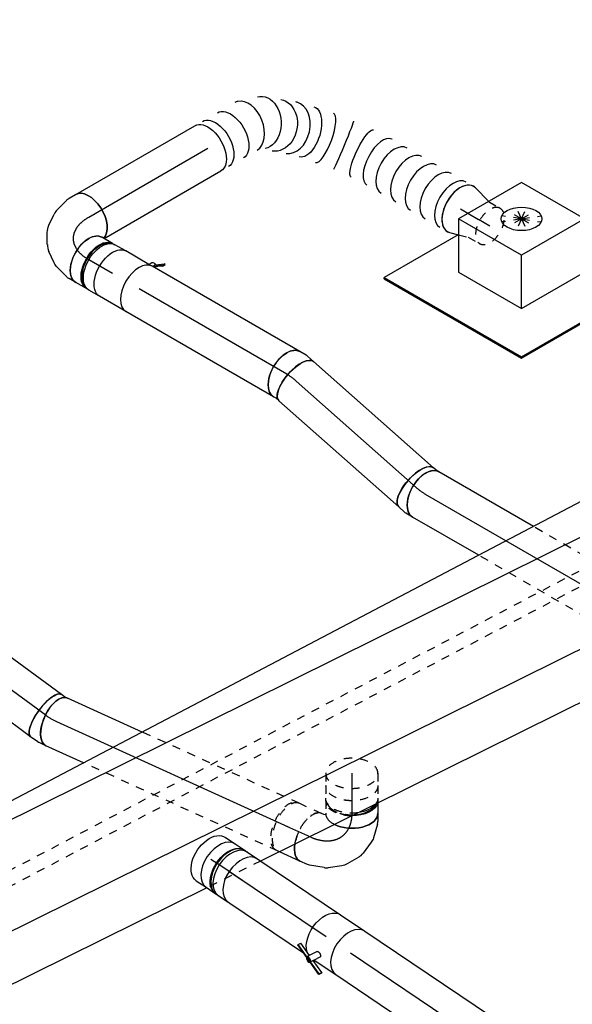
# Model space of a CAD drawing. Extents: x -329828 to 339781, y -55429 to 69176.
# Tile 52 of 140: x -42699 to -41006, y 35262 to 38277. Entities that reach past the tile are written whole.
import ezdxf
from ezdxf.enums import TextEntityAlignment as Align

# ---------------------------------------------------------------- set-up
doc = ezdxf.new("R2010")
doc.units = 0
doc.header["$LTSCALE"] = 50
doc.linetypes.add('CENTER2', pattern=[28.575, 19.05, -3.175, 3.175, -3.175])
doc.linetypes.add('STREEPJES', pattern=[0.1, 0.05, -0.05])
doc.layers.get('0').update_dxf_attribs({"linetype": 'CONTINUOUS'})
for name, color, linetype in [('EL6131--', 2, 'CONTINUOUS'), ('EM6131--', 1, 'CONTINUOUS'), ('lMcht retour bestaand_PR', 1, 'CONTINUOUS'), ('lucht retour bestaand', 8, 'CONTINUOUS'), ('WL570---_RETOUR', 112, 'CONTINUOUS'), ('WL570---_RETOUR_HL', 8, 'CONTINUOUS'), ('WL570---_RETOUR_RST', 2, 'CONTINUOUS'), ('WL570---_RETOUR_RST_HL', 1, 'CONTINUOUS'), ('WM570---_RETOUR_PR', 1, 'CONTINUOUS'), ('WM570---_RETOUR_RST_PR', 1, 'CONTINUOUS')]:
    doc.layers.add(name, color=color, linetype=linetype)
doc.styles.add('BURO-018', font='ARIAL.TTF', dxfattribs={"height": 90})

# ---------------------------------------------------------------- blocks, each defined once
blk = doc.blocks.new('*U672')
at = {"color": 0, "linetype": 'STREEPJES', "ltscale": 10}
for p, q in [((-42.2, 115, -2966.7), (3081, 115, -2966.7)), ((-65, 71.6, -2966.7), (3058.2, 71.6, -2966.7))]:
    blk.add_line(p, q, dxfattribs=at)
at = {"color": 0, "ltscale": 10}
blk.add_line((42.2, -115, -2966.7), (3165.4, -115, -2966.7), dxfattribs=at)
at = {"layer": 'EM6131--', "color": 1, "style": 'BURO-018'}
blk.add_attdef('POSNR', text='', height=90, dxfattribs=at).set_placement((0, 0), align=Align.MIDDLE)
blk = doc.blocks.new('*U718')
at = {"color": 8, "linetype": 'STREEPJES', "ltscale": 10}
for p, q in [((0, 80, -3737.2), (533, 80, -3737.2)), ((0, -80, -3737.2), (431.9, -80, -3737.2))]:
    blk.add_line(p, q, dxfattribs=at)
at = {"color": 0, "ltscale": 10}
for p, q in [((533, 80, -3737.2), (766.7, 80, -3737.2)), ((431.9, -80, -3737.2), (766.7, -80, -3737.2))]:
    blk.add_line(p, q, dxfattribs=at)
at = {"color": 8, "linetype": 'STREEPJES', "ltscale": 10}
blk.add_ellipse((0, 0, -3737.2), major_axis=(0, 80), ratio=0.57735, start_param=3.141593, end_param=6.283185, dxfattribs=at)
at = {"color": 0, "ltscale": 10, "extrusion": (-8.22703e-17, -4.74988e-17, -1)}
blk.add_ellipse((766.7, 0, -3737.2), major_axis=(0, 80), ratio=0.57735, start_param=0, end_param=3.141593, dxfattribs=at)
at = {"layer": 'WL570---_RETOUR_HL', "linetype": 'CENTER2'}
blk.add_line((0, 0, -3737.2), (766.7, 0, -3737.2), dxfattribs=at)
at = {"layer": 'WM570---_RETOUR_PR', "color": 1, "style": 'BURO-018'}
blk.add_attdef('POSNR', text='', height=90, dxfattribs=at).set_placement((0, 0), align=Align.MIDDLE)
blk = doc.blocks.new('*U719')
at = {"color": 0, "ltscale": 10}
for p, q in [((386.5, -99.3, -1956.3), (386.3, -99.1, -1956.3)), ((502.1, -258.1, -1956.3), (501.6, -257.2, -1956.3))]:
    blk.add_line(p, q, dxfattribs=at)
at = {"color": 0, "ltscale": 10, "extrusion": (-4.26297e-17, -1.03585e-16, -1)}
for centre, major_axis, ratio, start_param, end_param in [((0, 0, -1956.3), (0, 80), 0.57735, 0, 3.141593), ((26.5, 0, -1956.3), (0, 80), 0.57735, 0, 3.141593), ((79.6, 0, -1956.3), (0, 80), 0.57735, 0, 3.141593), ((180.6, -13.8, -1956.3), (-38, -71.2), 0.760464, 2.989142, 6.130735), ((216.9, -43.7, -1956.3), (50.9, 61.7), 0.798099, 0, 3.141593), ((286.8, -107.4, -1956.3), (-58.2, -54.9), 0.520493, 3.125391, 6.266984), ((364.2, -199.4, -1956.3), (63.6, 48.6), 0.028035, 6.282549, 9.424141), ((401.2, -250.2, -1956.3), (65.8, 45.6), 0.229825, 3.147098, 6.288691)]:
    blk.add_ellipse(centre, major_axis=major_axis, ratio=ratio, start_param=start_param, end_param=end_param, dxfattribs=at)
at = {"color": 0, "ltscale": 10}
for centre, major_axis, ratio, start_param, end_param in [((134.4, 0, -1956.3), (11.7, 79.6), 0.652636, 3.236792, 6.187986), ((134.4, 0, -1956.3), (11.7, 79.6), 0.652636, 6.187986, 6.378385), ((251.8, -72.5, -1956.3), (53.8, 59.3), 0.721314, 3.175738, 6.24904), ((251.8, -72.5, -1956.3), (53.8, 59.3), 0.721314, 6.24904, 6.317331), ((325.2, -150.7, -1956.3), (61.2, 51.5), 0.283978, 3.148602, 6.276176), ((433.8, -299.7, -1956.3), (68.1, 42), 0.471966, 0.01378, 3.127813), ((459.7, -344.5, -1956.3), (-69.3, -40), 0.57735, 3.141593, 6.283185), ((485.7, -389.6, -1956.3), (-69.3, -40), 0.57735, 3.141593, 6.283185), ((511.7, -434.7, -1956.3), (-69.3, -40), 0.57735, 3.141593, 6.283185), ((537.7, -479.7, -1956.3), (-69.3, -40), 0.57735, 3.141593, 6.283185), ((563.7, -524.8, -1956.3), (-69.3, -40), 0.57735, 3.141593, 6.283185), ((576.8, -547.3, -1956.3), (-69.3, -40), 0.57735, 3.141593, 6.442155), ((576.8, -547.3, -1956.3), (-69.3, -40), 0.57735, 2.982623, 3.138451)]:
    blk.add_ellipse(centre, major_axis=major_axis, ratio=ratio, start_param=start_param, end_param=end_param, dxfattribs=at)
at = {"layer": 'WM570---_RETOUR_PR', "color": 1, "style": 'BURO-018'}
blk.add_attdef('POSNR', text='', height=90, dxfattribs=at).set_placement((0, 0), align=Align.MIDDLE)
blk = doc.blocks.new('*U720')
at = {"color": 0, "ltscale": 10}
for p, q in [((0, 80, -2254.4), (421.6, 80, -2254.4)), ((7.9, -80, -2254.4), (421.6, -80, -2254.4))]:
    blk.add_line(p, q, dxfattribs=at)
blk.add_ellipse((0, 0, -2254.4), major_axis=(0, 80), ratio=0.57735, start_param=3.301141, end_param=6.283185, dxfattribs=at)
at = {"color": 0, "ltscale": 10, "extrusion": (-4.26297e-17, -1.03585e-16, -1)}
blk.add_ellipse((421.6, 0, -2254.4), major_axis=(0, 80), ratio=0.57735, start_param=0, end_param=3.141593, dxfattribs=at)
at = {"layer": 'WL570---_RETOUR_HL', "linetype": 'CENTER2'}
blk.add_line((0, 0, -2254.4), (421.6, 0, -2254.4), dxfattribs=at)
at = {"layer": 'WM570---_RETOUR_PR', "color": 1, "style": 'BURO-018'}
blk.add_attdef('POSNR', text='', height=90, dxfattribs=at).set_placement((0, 0), align=Align.MIDDLE)
blk = doc.blocks.new('*U721')
at = {"color": 0, "ltscale": 10}
for p, q in [((7.3, 79, -1845.7), (63.7, 63.3, -1845.7)), ((7.3, -79, -1845.7), (34.5, -71.5, -1845.7))]:
    blk.add_line(p, q, dxfattribs=at)
at = {"color": 8, "linetype": 'STREEPJES', "ltscale": 10}
for p, q in [((63.7, 63.3, -1845.7), (66.7, 62.5, -1845.7)), ((63.8, 62.5, -1845.7), (104.7, 62.5, -1845.7)), ((34.5, -71.5, -1845.7), (66.7, -62.5, -1845.7)), ((63.8, -62.5, -1845.7), (104.7, -62.5, -1845.7))]:
    blk.add_line(p, q, dxfattribs=at)
at = {"color": 0, "ltscale": 10}
blk.add_ellipse((0, 0, -1845.7), major_axis=(0, -80), ratio=0.57735, start_param=2.982623, end_param=6.442155, dxfattribs=at)
at = {"color": 8, "linetype": 'STREEPJES', "ltscale": 10}
blk.add_ellipse((104.7, 0, -1845.7), major_axis=(0, -62.5), ratio=0.57735, start_param=3.141593, end_param=9.421636, dxfattribs=at)
at = {"layer": 'WL570---_RETOUR_RST_HL', "linetype": 'CENTER2'}
for p in [(0, 0, -1845.7), (104.7, 0, -1845.7)]:
    blk.add_line(p, (63.8, 0, -1845.7), dxfattribs=at)
blk.add_circle((0, 0, -1845.7), 0.075, dxfattribs=at)
at = {"layer": 'WM570---_RETOUR_RST_PR', "color": 1, "style": 'BURO-018'}
blk.add_attdef('POSNR', text='', height=90, dxfattribs=at).set_placement((0, 0), align=Align.MIDDLE)
blk = doc.blocks.new('*U722')
at = {"color": 0, "ltscale": 10}
for p, q in [((-154.3, 76, -2346.8), (-162.5, 76, -2346.8)), ((-130.6, 80, -2346.8), (-107.4, 80, -2346.8)), ((-98.6, 78.8, -2346.8), (-58.1, 68, -2346.8)), ((-43.6, 61.2, -2346.8), (-12.5, 39.3, -2346.8)), ((2.8, 22.7, -2346.8), (21, -8.9, -2346.8)), ((27.8, -30.5, -2346.8), (31.2, -68.4, -2346.8)), ((-154.3, -76, -2346.8), (-162.5, -76, -2346.8)), ((29.8, -84.3, -2346.8), (19, -124.8, -2346.8)), ((15.6, -133, -2346.8), (4, -153.1, -2346.8))]:
    blk.add_line(p, q, dxfattribs=at)
for centre, major_axis, ratio, start_param, end_param in [((-168.8, 0, -2346.8), (0, 76), 0.57735, 3.34014, 6.084638), ((-130.6, 0, -2346.8), (0, 80), 0.57735, 3.141593, 6.283185), ((-113.4, 0, -2346.8), (10.5, 79.7), 0.646887, 6.198226, 6.368145), ((-63.5, -22.6, -2346.8), (59.5, 54.4), 0.803023, 6.107746, 6.458625), ((-49, -69.5, -2346.8), (-80.2, 6.9), 0.750739, 3.009293, 3.273893)]:
    blk.add_ellipse(centre, major_axis=major_axis, ratio=ratio, start_param=start_param, end_param=end_param, dxfattribs=at)
at = {"color": 0, "ltscale": 10, "extrusion": (-9.51518e-17, -1.19035e-16, -1)}
for centre, major_axis, ratio, start_param, end_param in [((-84.7, -7.7, -2346.8), (-34.1, -73), 0.750739, 3.009293, 3.273893), ((-51.3, -43.7, -2346.8), (76.9, 24.3), 0.803023, 6.107746, 6.458625), ((-65.3, -113.1, -2346.8), (69.3, -40), 0.57735, 0, 2.982045), ((-56.7, -98.2, -2346.8), (74.3, -30.8), 0.646887, 6.198226, 6.368145)]:
    blk.add_ellipse(centre, major_axis=major_axis, ratio=ratio, start_param=start_param, end_param=end_param, dxfattribs=at)
at = {"layer": 'WL570---_RETOUR_HL', "linetype": 'CENTER2', "extrusion": (-9.51518e-17, -1.19035e-16, -1)}
blk.add_ellipse((-196, -113.1, -2346.8), major_axis=(-138.6, -80), ratio=0.57735, start_param=2.356194, end_param=3.926991, dxfattribs=at)
at = {"layer": 'WM570---_RETOUR_PR', "color": 1, "style": 'BURO-018'}
blk.add_attdef('POSNR', text='', height=90, dxfattribs=at).set_placement((0, 0), align=Align.MIDDLE)
blk = doc.blocks.new('*U723')
at = {"color": 0, "ltscale": 10}
for p, q in [((-42.2, 80, -2469), (-4.1, 80, -2469)), ((4.1, 80, -2469), (42.2, 80, -2469)), ((-42.2, -80, -2469), (-4.1, -80, -2469)), ((4.1, -80, -2469), (42.2, -80, -2469))]:
    blk.add_line(p, q, dxfattribs=at)
at = {"color": 0, "ltscale": 10, "extrusion": (-8.22703e-17, -4.74988e-17, -1)}
for centre, major_axis, start_param, end_param in [((-42.2, 0, -2469), (0, 80), 0, 3.141593), ((-4.1, 0, -2469), (0, 80), 0, 3.141593), ((4.1, 0, -2469), (0, 80), 0, 3.230096), ((4.1, 0, -2469), (0, 80), 6.194681, 6.280044), ((4.1, 0, -2469), (0, 76), 0.198548, 2.943045), ((42.2, 0, -2469), (0, 80), 0, 3.141593)]:
    blk.add_ellipse(centre, major_axis=major_axis, ratio=0.57735, start_param=start_param, end_param=end_param, dxfattribs=at)
at = {"layer": 'WL570---_RETOUR_HL', "linetype": 'CENTER2'}
blk.add_line((-42.2, 0, -2469), (42.2, 0, -2469), dxfattribs=at)
at = {"layer": 'WM570---_RETOUR_PR', "color": 1, "style": 'BURO-018'}
blk.add_attdef('POSNR', text='', height=90, dxfattribs=at).set_placement((0, 0), align=Align.MIDDLE)
blk = doc.blocks.new('*U724')
at = {"color": 2, "ltscale": 10}
for p, q in [((-46.7, 80, -2531.9), (46.7, 80, -2531.9)), ((-52.7, -89, -2531.9), (-76.8, -105.9, -2531.9)), ((-74.4, -96.7, -2531.9), (-50.6, -80, -2531.9)), ((-48.9, -81.8, -2531.9), (-72.4, -98.4, -2531.9)), ((-48.4, -81.5, -2531.9), (-52.7, -89, -2531.9)), ((-50.2, -80, -2531.9), (-48.4, -81.5, -2531.9)), ((-48.4, -81.5, -2531.9), (-48.9, -81.8, -2531.9)), ((-46.7, -80, -2531.9), (-35.2, -80, -2531.9)), ((-35.2, -80, -2531.9), (-40.7, -89.6, -2531.9)), ((-35.2, -80, -2531.9), (46.7, -80, -2531.9)), ((-74.4, -96.7, -2531.9), (-78.8, -104.3, -2531.9)), ((-78.8, -104.3, -2531.9), (-76.8, -105.9, -2531.9)), ((-76.8, -105.9, -2531.9), (-72.4, -98.4, -2531.9)), ((-72.4, -98.4, -2531.9), (-74.4, -96.7, -2531.9))]:
    blk.add_line(p, q, dxfattribs=at)
blk.add_ellipse((-46.7, 0, -2531.9), major_axis=(0, 80), ratio=0.57735, start_param=3.141593, end_param=6.283185, dxfattribs=at)
at = {"color": 2, "ltscale": 10, "extrusion": (-5.45148e-17, -1.27622e-16, -1)}
for centre, major_axis, start_param, end_param in [((46.7, 0, -2531.9), (0, 80), 0, 3.141593), ((-49, -84.9, -2531.9), (8.26, -4.77), 2.413666, 3.141593), ((-49, -84.9, -2531.9), (8.26, -4.77), 0, 1.692399)]:
    blk.add_ellipse(centre, major_axis=major_axis, ratio=0.57735, start_param=start_param, end_param=end_param, dxfattribs=at)
at = {"layer": 'WL570---_RETOUR', "color": 1, "style": 'BURO-018'}
blk.add_attdef('I', text='', height=90, dxfattribs=at).set_placement((0, 0), align=Align.MIDDLE)
at = {"layer": 'WM570---_RETOUR_PR', "color": 1, "style": 'BURO-018'}
blk.add_attdef('POSNR', text='', height=90, dxfattribs=at).set_placement((0, 0), align=Align.MIDDLE)
blk = doc.blocks.new('*U725')
at = {"color": 0, "ltscale": 10}
for p, q in [((0, 80, -2934.1), (522.1, 80, -2934.1)), ((0, -80, -2934.1), (522.1, -80, -2934.1))]:
    blk.add_line(p, q, dxfattribs=at)
blk.add_ellipse((0, 0, -2934.1), major_axis=(0, 80), ratio=0.57735, start_param=3.141593, end_param=6.283185, dxfattribs=at)
at = {"layer": 'WL570---_RETOUR_HL', "linetype": 'CENTER2'}
blk.add_line((0, 0, -2934.1), (522.1, 0, -2934.1), dxfattribs=at)
at = {"layer": 'WM570---_RETOUR_PR', "color": 1, "style": 'BURO-018'}
blk.add_attdef('POSNR', text='', height=90, dxfattribs=at).set_placement((0, 0), align=Align.MIDDLE)
blk = doc.blocks.new('*U726')
at = {"color": 0, "ltscale": 10}
for p, q in [((-19.2, 80, -2946.3), (-8.1, 80, -2946.3)), ((-8.1, 80, -2946.3), (0.8, 81.8, -2946.3)), ((-19.2, -80, -2946.3), (6.1, -80, -2946.3)), ((10.1, -79.6, -2946.3), (32.9, -74.9, -2946.3))]:
    blk.add_line(p, q, dxfattribs=at)
for centre, major_axis, ratio, start_param, end_param in [((-19.2, 0, -2946.3), (0, 80), 0.408248, 3.141593, 6.283185), ((0, 0, -2946.3), (8.1, -79.9), 0.497511, 6.232846, 6.333525)]:
    blk.add_ellipse(centre, major_axis=major_axis, ratio=ratio, start_param=start_param, end_param=end_param, dxfattribs=at)
at = {"color": 0, "ltscale": 10, "extrusion": (-1.8415e-17, 2.07668e-17, -1)}
blk.add_ellipse((16.8, 3.4, -2946.3), major_axis=(-16, 78.4), ratio=0.57735, start_param=0, end_param=3.141593, dxfattribs=at)
at = {"layer": 'WL570---_RETOUR_HL', "linetype": 'CENTER2'}
blk.add_ellipse((-69.8, 101.2, -2946.3), major_axis=(151.8, -50.6), ratio=0.57735, start_param=5.235988, end_param=5.497787, dxfattribs=at)
at = {"layer": 'WM570---_RETOUR_PR', "color": 1, "style": 'BURO-018'}
blk.add_attdef('POSNR', text='', height=90, dxfattribs=at).set_placement((0, 0), align=Align.MIDDLE)
blk = doc.blocks.new('*U727')
at = {"color": 0, "ltscale": 10}
for p, q in [((0, 80, -3174.3), (490.6, 80, -3174.3)), ((0, -80, -3174.3), (490.6, -80, -3174.3))]:
    blk.add_line(p, q, dxfattribs=at)
blk.add_ellipse((0, 0, -3174.3), major_axis=(0, 80), ratio=0.408248, start_param=3.141593, end_param=6.283185, dxfattribs=at)
at = {"color": 0, "ltscale": 10, "extrusion": (2.07668e-17, 1.8415e-17, -1)}
blk.add_ellipse((490.6, 0, -3174.3), major_axis=(0, 80), ratio=0.408248, start_param=0, end_param=3.141593, dxfattribs=at)
at = {"layer": 'WL570---_RETOUR_HL', "linetype": 'CENTER2'}
blk.add_line((0, 0, -3174.3), (490.6, 0, -3174.3), dxfattribs=at)
at = {"layer": 'WM570---_RETOUR_PR', "color": 1, "style": 'BURO-018'}
blk.add_attdef('POSNR', text='', height=90, dxfattribs=at).set_placement((0, 0), align=Align.MIDDLE)
blk = doc.blocks.new('*U728')
at = {"color": 0, "ltscale": 10}
for p, q in [((-17.2, 80, -3182.9), (6.1, 80, -3182.9)), ((10.1, 79.6, -3182.9), (34.9, 74.5, -3182.9)), ((-17.2, -80, -3182.9), (-8.1, -80, -3182.9)), ((-8.1, -80, -3182.9), (2.8, -82.2, -3182.9))]:
    blk.add_line(p, q, dxfattribs=at)
for centre, major_axis, ratio, start_param, end_param in [((-17.2, 0, -3182.9), (0, 80), 0.57735, 3.141593, 6.283185), ((0, 0, -3182.9), (8.1, 79.9), 0.497511, 6.232846, 6.333525)]:
    blk.add_ellipse(centre, major_axis=major_axis, ratio=ratio, start_param=start_param, end_param=end_param, dxfattribs=at)
at = {"color": 0, "ltscale": 10, "extrusion": (-5.45148e-17, -1.27622e-16, -1)}
blk.add_ellipse((18.8, -3.9, -3182.9), major_axis=(16, 78.4), ratio=0.408248, start_param=0, end_param=3.141593, dxfattribs=at)
at = {"layer": 'WL570---_RETOUR_HL', "linetype": 'CENTER2', "extrusion": (-5.45148e-17, -1.27622e-16, -1)}
blk.add_ellipse((48.1, -113.1, -3182.9), major_axis=(138.5, -80), ratio=0.57735, start_param=3.926991, end_param=4.18879, dxfattribs=at)
at = {"layer": 'WM570---_RETOUR_PR', "color": 1, "style": 'BURO-018'}
blk.add_attdef('POSNR', text='', height=90, dxfattribs=at).set_placement((0, 0), align=Align.MIDDLE)
blk = doc.blocks.new('*U734')
at = {"color": 0, "ltscale": 10}
for p, q in [((0, 80, -4162.3), (505.8, 80, -4162.3)), ((0, -80, -4162.3), (505.8, -80, -4162.3))]:
    blk.add_line(p, q, dxfattribs=at)
blk.add_ellipse((0, 0, -4162.3), major_axis=(0, 80), ratio=0.33798, start_param=3.141593, end_param=6.283185, dxfattribs=at)
at = {"color": 0, "ltscale": 10, "extrusion": (4.63897e-17, 1.71561e-16, -1)}
blk.add_ellipse((505.8, 0, -4162.3), major_axis=(0, 80), ratio=0.33798, start_param=0, end_param=3.141593, dxfattribs=at)
at = {"layer": 'WL570---_RETOUR_HL', "linetype": 'CENTER2'}
blk.add_line((0, 0, -4162.3), (505.8, 0, -4162.3), dxfattribs=at)
at = {"layer": 'WM570---_RETOUR_PR', "color": 1, "style": 'BURO-018'}
blk.add_attdef('POSNR', text='', height=90, dxfattribs=at).set_placement((0, 0), align=Align.MIDDLE)
blk = doc.blocks.new('*U735')
at = {"color": 0, "ltscale": 10}
for p, q in [((-18.2, 80, -4169.5), (6.8, 80, -4169.5)), ((9.7, 79.7, -4169.5), (35.8, 74.3, -4169.5)), ((-18.2, -80, -4169.5), (-8.3, -80, -4169.5)), ((-8.3, -80, -4169.5), (3, -82.4, -4169.5))]:
    blk.add_line(p, q, dxfattribs=at)
for centre, major_axis, ratio, start_param, end_param in [((-18.2, 0, -4169.5), (0, 80), 0.504603, 3.141593, 6.283185), ((0, 0, -4169.5), (8.3, 79.9), 0.424883, 6.239313, 6.327058)]:
    blk.add_ellipse(centre, major_axis=major_axis, ratio=ratio, start_param=start_param, end_param=end_param, dxfattribs=at)
at = {"color": 0, "ltscale": 10, "extrusion": (-1.74588e-16, -1.82768e-17, -1)}
blk.add_ellipse((19.4, -4.1, -4169.5), major_axis=(16.4, 78.3), ratio=0.33798, start_param=0, end_param=3.141593, dxfattribs=at)
at = {"layer": 'WL570---_RETOUR_HL', "linetype": 'CENTER2', "extrusion": (-1.74588e-16, -1.82768e-17, -1)}
blk.add_ellipse((35.8, -118.9, -4169.5), major_axis=(139.5, -78.3), ratio=0.641905, start_param=3.994127, end_param=4.255926, dxfattribs=at)
at = {"layer": 'WM570---_RETOUR_PR', "color": 1, "style": 'BURO-018'}
blk.add_attdef('POSNR', text='', height=90, dxfattribs=at).set_placement((0, 0), align=Align.MIDDLE)
blk = doc.blocks.new('*U736')
at = {"color": 8, "linetype": 'STREEPJES', "ltscale": 10}
for p, q in [((0, 80, -4635.5), (652.2, 80, -4635.5)), ((0, -80, -4635.5), (527.7, -80, -4635.5))]:
    blk.add_line(p, q, dxfattribs=at)
at = {"color": 0, "ltscale": 10}
for p, q in [((652.2, 80, -4635.5), (779.1, 80, -4635.5)), ((527.7, -80, -4635.5), (779.1, -80, -4635.5))]:
    blk.add_line(p, q, dxfattribs=at)
at = {"color": 8, "linetype": 'STREEPJES', "ltscale": 10}
blk.add_ellipse((0, 0, -4635.5), major_axis=(0, 80), ratio=0.504603, start_param=3.141593, end_param=6.283185, dxfattribs=at)
at = {"color": 0, "ltscale": 10, "extrusion": (-1.78272e-16, 1.62934e-16, -1)}
blk.add_ellipse((779.1, 0, -4635.5), major_axis=(0, 80), ratio=0.504603, start_param=0, end_param=3.141593, dxfattribs=at)
at = {"layer": 'WL570---_RETOUR_HL', "linetype": 'CENTER2'}
blk.add_line((0, 0, -4635.5), (779.1, 0, -4635.5), dxfattribs=at)
at = {"layer": 'WM570---_RETOUR_PR', "color": 1, "style": 'BURO-018'}
blk.add_attdef('POSNR', text='', height=90, dxfattribs=at).set_placement((0, 0), align=Align.MIDDLE)
blk = doc.blocks.new('*U737')
at = {"color": 0, "ltscale": 10}
for p, q in [((-142.6, 79, -4327.2), (-51.9, 261.9, -4327.2)), ((-138.4, 79, -4327.2), (-47.7, 261.9, -4327.2)), ((-51.9, 261.9, -4327.2), (-47.7, 261.9, -4327.2)), ((-47.7, 261.9, -4327.2), (-27.5, 226.6, -4327.2)), ((2300.4, 79, -4327.2), (2391.1, 261.9, -4327.2)), ((2304.7, 79, -4327.2), (2395.3, 261.9, -4327.2)), ((2395.3, 261.9, -4327.2), (2391.1, 261.9, -4327.2)), ((-47.1, 226.6, -4327.2), (-119.6, 80.2, -4327.2)), ((-47.1, 226.6, -4327.2), (1397, 226.6, -4327.2)), ((1581.2, 226.6, -4327.2), (2373.6, 226.6, -4327.2)), ((-142.6, 79, -4327.2), (-138.4, 79, -4327.2)), ((51.9, -261.9, -4327.2), (-142.6, 79, -4327.2)), ((56.2, -261.9, -4327.2), (-138.4, 79, -4327.2)), ((55.5, -226.6, -4327.2), (-119.6, 80.2, -4327.2)), ((-119.6, 80.2, -4327.2), (2301.1, 80.2, -4327.2)), ((2304.7, 79, -4327.2), (2300.4, 79, -4327.2)), ((2495, -261.9, -4327.2), (2300.4, 79, -4327.2)), ((2499.2, -261.9, -4327.2), (2304.7, 79, -4327.2)), ((55.5, -226.6, -4327.2), (2474.8, -226.6, -4327.2)), ((73.7, -226.6, -4327.2), (56.2, -261.9, -4327.2)), ((51.9, -261.9, -4327.2), (56.2, -261.9, -4327.2)), ((2499.2, -261.9, -4327.2), (2495, -261.9, -4327.2))]:
    blk.add_line(p, q, dxfattribs=at)
at = {"color": 8, "linetype": 'STREEPJES', "ltscale": 10}
blk.add_line((1397, 226.6, -4327.2), (1581.2, 226.6, -4327.2), dxfattribs=at)
at = {"layer": 'lMcht retour bestaand_PR', "color": 1, "style": 'BURO-018'}
blk.add_attdef('POSNR', text='', height=90, dxfattribs=at).set_placement((0, 0), align=Align.MIDDLE)
blk = doc.blocks.new('*U738')
at = {"color": 0, "ltscale": 10}
blk.add_line((0, 80, -4679.4), (69.1, 80, -4679.4), dxfattribs=at)
at = {"color": 8, "linetype": 'STREEPJES', "ltscale": 10}
for p, q in [((69.1, 80, -4679.4), (79.8, 80, -4679.4)), ((0, -80, -4679.4), (79.8, -80, -4679.4))]:
    blk.add_line(p, q, dxfattribs=at)
at = {"color": 0, "ltscale": 10}
blk.add_ellipse((0, 0, -4679.4), major_axis=(0, 80), ratio=0.504603, start_param=5.217049, end_param=6.283185, dxfattribs=at)
at = {"color": 8, "linetype": 'STREEPJES', "ltscale": 10, "extrusion": (6.4611e-17, 9.0285e-17, -1)}
blk.add_ellipse((79.8, 0, -4679.4), major_axis=(0, 80), ratio=0.504603, start_param=0, end_param=3.141593, dxfattribs=at)
at = {"color": 8, "linetype": 'STREEPJES', "ltscale": 10}
blk.add_ellipse((0, 0, -4679.4), major_axis=(0, 80), ratio=0.504603, start_param=3.141593, end_param=5.217049, dxfattribs=at)
at = {"layer": 'WL570---_RETOUR_HL', "linetype": 'CENTER2'}
blk.add_line((0, 0, -4679.4), (79.8, 0, -4679.4), dxfattribs=at)
at = {"layer": 'WM570---_RETOUR_PR', "color": 1, "style": 'BURO-018'}
blk.add_attdef('POSNR', text='', height=90, dxfattribs=at).set_placement((0, 0), align=Align.MIDDLE)
blk = doc.blocks.new('*U879')
at = {"color": 0, "ltscale": 10}
for p, q in [((-122.3, 174.3, -1989.9), (-203.9, 32.9, -1989.9)), ((100.6, 174.3, -1989.9), (-122.3, 174.3, -1989.9)), ((-10.8, -18.7, -1989.9), (-122.3, 174.3, -1989.9)), ((212.1, -18.7, -1989.9), (100.6, 174.3, -1989.9)), ((-411.3, 129, -1989.9), (-409.3, 132.6, -1989.9)), ((-411.3, 129, -1989.9), (-168.4, -291.7, -1989.9)), ((-147, 132.6, -1989.9), (-409.3, 132.6, -1989.9)), ((-409.3, 132.6, -1989.9), (-166.4, -288.1, -1989.9)), ((-203.9, 32.9, -1989.9), (-92.5, -160.2, -1989.9)), ((-92.5, -160.2, -1989.9), (-10.8, -18.7, -1989.9)), ((212.1, -18.7, -1989.9), (-10.8, -18.7, -1989.9)), ((130.4, -160.2, -1989.9), (212.1, -18.7, -1989.9)), ((319.5, -288.1, -1989.9), (188, -60.5, -1989.9)), ((-92.5, -160.2, -1989.9), (130.4, -160.2, -1989.9)), ((-166.4, -288.1, -1989.9), (-168.4, -291.7, -1989.9)), ((-168.4, -291.7, -1989.9), (317.4, -291.7, -1989.9)), ((-166.4, -288.1, -1989.9), (319.5, -288.1, -1989.9)), ((317.4, -291.7, -1989.9), (319.5, -288.1, -1989.9))]:
    blk.add_line(p, q, dxfattribs=at)
at = {"color": 8, "linetype": 'STREEPJES', "ltscale": 10}
for p, q in [((-146.4, 132.6, -1989.9), (-147, 132.6, -1989.9)), ((44.9, 77.8, -1989.9), (19.4, 122, -1989.9)), ((44.9, 77.8, -1989.9), (-12, 99.9, -1989.9)), ((44.9, 77.8, -1989.9), (-2.7, 116.1, -1989.9)), ((44.9, 77.8, -1989.9), (48.3, 116.1, -1989.9)), ((44.9, 77.8, -1989.9), (76.3, 99.9, -1989.9)), ((44.9, 77.8, -1989.9), (-6.1, 77.8, -1989.9)), ((44.9, 77.8, -1989.9), (13.5, 55.7, -1989.9)), ((44.9, 77.8, -1989.9), (41.5, 39.5, -1989.9)), ((44.9, 77.8, -1989.9), (70.4, 33.6, -1989.9)), ((44.9, 77.8, -1989.9), (92.5, 39.5, -1989.9)), ((44.9, 77.8, -1989.9), (101.9, 55.7, -1989.9)), ((44.9, 77.8, -1989.9), (95.9, 77.8, -1989.9))]:
    blk.add_line(p, q, dxfattribs=at)
at = {"color": 0, "ltscale": 10}
blk.add_ellipse((44.9, 77.8, -1989.9), major_axis=(54.1, -31.2), ratio=0.57735, dxfattribs=at)
at = {"layer": 'WL570---_RETOUR_RST_HL', "linetype": 'CENTER2'}
blk.add_circle((0, 0, -1989.9), 0.075, dxfattribs=at)
at = {"layer": 'WL570---_RETOUR_RST', "color": 1, "style": 'BURO-018'}
for tag in ['MC', 'Q']:
    blk.add_attdef(tag, text='', height=90, dxfattribs=at).set_placement((0, 0), align=Align.MIDDLE)
at = {"layer": 'WM570---_RETOUR_RST_PR', "color": 1, "style": 'BURO-018'}
blk.add_attdef('POSNR', text='', height=90, dxfattribs=at).set_placement((0, 0), align=Align.MIDDLE)
blk = doc.blocks.new('*U1004')
at = {"color": 0, "ltscale": 10}
for p, q in [((0, 80, -5483.2), (36.3, 80, -5483.2)), ((0, -80, -5483.2), (36.3, -80, -5483.2))]:
    blk.add_line(p, q, dxfattribs=at)
at = {"color": 0, "ltscale": 10, "extrusion": (-7.18646e-17, -2.49006e-16, -1)}
blk.add_ellipse((0, 0, -5483.2), major_axis=(0, -80), ratio=0.619483, start_param=0, end_param=3.141593, dxfattribs=at)
at = {"color": 0, "ltscale": 10}
blk.add_ellipse((36.3, 0, -5483.2), major_axis=(0, -80), ratio=0.619483, start_param=3.141593, end_param=6.283185, dxfattribs=at)
at = {"layer": 'WL570---_RETOUR_HL', "linetype": 'CENTER2'}
blk.add_line((0, 0, -5483.2), (36.3, 0, -5483.2), dxfattribs=at)
at = {"layer": 'WM570---_RETOUR_PR', "color": 1, "style": 'BURO-018'}
blk.add_attdef('POSNR', text='', height=90, dxfattribs=at).set_placement((0, 0), align=Align.MIDDLE)
blk = doc.blocks.new('*U1005')
at = {"color": 0, "ltscale": 10}
for p, q in [((-40.6, 80, -5543.8), (-3.9, 80, -5543.8)), ((3.9, 80, -5543.8), (40.6, 80, -5543.8)), ((-40.6, -80, -5543.8), (-3.9, -80, -5543.8)), ((3.9, -80, -5543.8), (40.6, -80, -5543.8))]:
    blk.add_line(p, q, dxfattribs=at)
for centre in [(-40.6, 0, -5543.8), (-3.9, 0, -5543.8), (3.9, 0, -5543.8), (40.6, 0, -5543.8)]:
    blk.add_ellipse(centre, major_axis=(0, -80), ratio=0.619483, start_param=3.141593, end_param=6.283185, dxfattribs=at)
at = {"layer": 'WL570---_RETOUR_HL', "linetype": 'CENTER2'}
blk.add_line((-40.6, 0, -5543.8), (40.6, 0, -5543.8), dxfattribs=at)
at = {"layer": 'WM570---_RETOUR_PR', "color": 1, "style": 'BURO-018'}
blk.add_attdef('POSNR', text='', height=90, dxfattribs=at).set_placement((0, 0), align=Align.MIDDLE)
blk = doc.blocks.new('*U1036')
at = {"color": 0, "ltscale": 10}
for p, q in [((0, 80, -5889.6), (547.6, 80, -5889.6)), ((0, -80, -5889.6), (547.6, -80, -5889.6))]:
    blk.add_line(p, q, dxfattribs=at)
blk.add_ellipse((547.6, 0, -5889.6), major_axis=(0, -80), ratio=0.619483, start_param=3.141593, end_param=6.283185, dxfattribs=at)
at = {"layer": 'WL570---_RETOUR_HL', "linetype": 'CENTER2'}
blk.add_line((0, 0, -5889.6), (547.6, 0, -5889.6), dxfattribs=at)
at = {"layer": 'WM570---_RETOUR_PR', "color": 1, "style": 'BURO-018'}
blk.add_attdef('POSNR', text='', height=90, dxfattribs=at).set_placement((0, 0), align=Align.MIDDLE)
blk = doc.blocks.new('*U1037')
at = {"color": 0, "ltscale": 10}
for p, q in [((0, 80, -5538.8), (354.7, 80, -5538.8)), ((0, -80, -5538.8), (325, -80, -5538.8))]:
    blk.add_line(p, q, dxfattribs=at)
at = {"color": 0, "ltscale": 10, "extrusion": (5.48248e-17, -9.69223e-17, -1)}
blk.add_ellipse((0, 0, -5538.8), major_axis=(0, -80), ratio=0.619483, start_param=0, end_param=3.141593, dxfattribs=at)
at = {"layer": 'WL570---_RETOUR_HL', "linetype": 'CENTER2'}
blk.add_line((0, 0, -5538.8), (354.7, 0, -5538.8), dxfattribs=at)
at = {"layer": 'WM570---_RETOUR_PR', "color": 1, "style": 'BURO-018'}
blk.add_attdef('POSNR', text='', height=90, dxfattribs=at).set_placement((0, 0), align=Align.MIDDLE)
blk = doc.blocks.new('*U1038')
at = {"color": 2, "ltscale": 10}
for p, q in [((-44.9, 80, -5854.1), (44.9, 80, -5854.1)), ((-102.3, -68.1, -5854.1), (-97.9, -60.2, -5854.1)), ((-54.6, -76.4, -5854.1), (-97.9, -60.2, -5854.1)), ((-41.5, -53.4, -5854.1), (-58.7, -83.5, -5854.1)), ((-42.7, -90.3, -5854.1), (-102.3, -68.1, -5854.1)), ((-102.3, -69.6, -5854.1), (-102.3, -68.1, -5854.1)), ((-41.8, -92.2, -5854.1), (-102.3, -69.6, -5854.1)), ((-41.8, -90.7, -5854.1), (-42.7, -90.3, -5854.1)), ((-37.3, -82.8, -5854.1), (-41.8, -90.7, -5854.1)), ((6.1, -99, -5854.1), (-37.3, -82.8, -5854.1)), ((-34.7, -80, -5854.1), (-36.5, -83.1, -5854.1)), ((-25.2, -63.3, -5854.1), (-34.7, -80, -5854.1)), ((-34.7, -80, -5854.1), (44.9, -80, -5854.1)), ((-41.7, -92.3, -5854.1), (-42.1, -93, -5854.1)), ((-41.8, -90.7, -5854.1), (-41.8, -92.2, -5854.1)), ((1.6, -106.9, -5854.1), (-41.8, -90.7, -5854.1)), ((1.6, -108.4, -5854.1), (-41.8, -92.2, -5854.1)), ((1.6, -106.9, -5854.1), (6.1, -99, -5854.1)), ((6.1, -100.6, -5854.1), (1.6, -108.4, -5854.1)), ((1.6, -108.4, -5854.1), (1.6, -106.9, -5854.1)), ((6.1, -99, -5854.1), (6.1, -100.6, -5854.1))]:
    blk.add_line(p, q, dxfattribs=at)
at = {"color": 2, "ltscale": 10, "extrusion": (-4.5667e-17, -1.31049e-16, -1)}
blk.add_ellipse((-44.9, 0, -5854.1), major_axis=(0, -80), ratio=0.619483, start_param=0.455311, end_param=3.141593, dxfattribs=at)
at = {"color": 2, "ltscale": 10}
for centre, major_axis, ratio, start_param, end_param in [((44.9, 0, -5854.1), (0, -80), 0.619483, 3.141593, 6.283185), ((-50.4, -88.3, -5854.1), (-8.29, 4.73), 0.531891, 0, 3.141593), ((-50.4, -88.3, -5854.1), (-8.29, 4.73), 0.531891, 3.141593, 6.283185)]:
    blk.add_ellipse(centre, major_axis=major_axis, ratio=ratio, start_param=start_param, end_param=end_param, dxfattribs=at)
blk.add_spline([(-41.4, -53.4, -5854.1), (-41, -53, -5854.1), (-40.5, -52.7, -5854.1), (-40, -52.4, -5854.1), (-39.4, -52.2, -5854.1), (-38.7, -52, -5854.1), (-38, -52, -5854.1), (-37.2, -52, -5854.1), (-36.4, -52, -5854.1), (-35.6, -52.2, -5854.1), (-34.8, -52.4, -5854.1), (-33.9, -52.7, -5854.1), (-33.1, -53.1, -5854.1), (-32.2, -53.5, -5854.1), (-31.4, -54, -5854.1), (-30.5, -54.5, -5854.1), (-29.8, -55.1, -5854.1), (-29, -55.7, -5854.1), (-28.3, -56.3, -5854.1), (-27.7, -56.9, -5854.1), (-27.1, -57.6, -5854.1), (-26.5, -58.2, -5854.1), (-26, -58.9, -5854.1), (-25.6, -59.5, -5854.1), (-25.3, -60.2, -5854.1), (-25.1, -60.8, -5854.1), (-24.9, -61.4, -5854.1), (-24.9, -61.9, -5854.1), (-24.9, -62.4, -5854.1), (-25, -62.9, -5854.1), (-25.2, -63.3, -5854.1)], degree=3, dxfattribs=at)
at = {"layer": 'WL570---_RETOUR', "color": 1, "style": 'BURO-018'}
blk.add_attdef('I', text='', height=90, dxfattribs=at).set_placement((0, 0), align=Align.MIDDLE)
at = {"layer": 'WM570---_RETOUR_PR', "color": 1, "style": 'BURO-018'}
blk.add_attdef('POSNR', text='', height=90, dxfattribs=at).set_placement((0, 0), align=Align.MIDDLE)
blk = doc.blocks.new('*U1044')
at = {"color": 8, "linetype": 'STREEPJES', "ltscale": 10}
for p, q in [((0, 80, -4938.9), (37.7, 80, -4938.9)), ((0, -80, -4938.9), (37.7, -80, -4938.9))]:
    blk.add_line(p, q, dxfattribs=at)
for start_param, end_param in [(0, 3.141593), (3.141593, 6.283185)]:
    blk.add_ellipse((0, 0, -4938.9), major_axis=(0, 80), ratio=0.57735, start_param=start_param, end_param=end_param, dxfattribs=at)
at = {"color": 8, "linetype": 'STREEPJES', "ltscale": 10, "extrusion": (1.38778e-17, -7.70372e-34, -1)}
blk.add_ellipse((37.7, 0, -4938.9), major_axis=(0, 80), ratio=0.57735, start_param=0, end_param=3.141593, dxfattribs=at)
at = {"layer": 'WL570---_RETOUR_HL', "linetype": 'CENTER2'}
blk.add_line((0, 0, -4938.9), (37.7, 0, -4938.9), dxfattribs=at)
at = {"layer": 'WM570---_RETOUR_PR', "color": 1, "style": 'BURO-018'}
blk.add_attdef('POSNR', text='', height=90, dxfattribs=at).set_placement((0, 0), align=Align.MIDDLE)
blk = doc.blocks.new('*U1045')
at = {"color": 8, "linetype": 'STREEPJES', "ltscale": 10}
for p, q in [((-42.2, 80, -4882.4), (-4.1, 80, -4882.4)), ((4.1, 80, -4882.4), (10.5, 80, -4882.4)), ((12.7, 74.5, -4882.4), (13.3, 74.3, -4882.4)), ((-42.2, -80, -4882.4), (-4.1, -80, -4882.4)), ((4.1, -80, -4882.4), (42.2, -80, -4882.4))]:
    blk.add_line(p, q, dxfattribs=at)
at = {"color": 0, "ltscale": 10}
blk.add_line((10.5, 80, -4882.4), (42.2, 80, -4882.4), dxfattribs=at)
at = {"color": 8, "linetype": 'STREEPJES', "ltscale": 10, "extrusion": (-1.84889e-32, -1.11022e-16, -1)}
for centre, major_axis, start_param, end_param in [((-42.2, 0, -4882.4), (0, 80), 0, 3.141593), ((-4.1, 0, -4882.4), (0, 80), 0, 0.38983), ((4.1, 0, -4882.4), (0, 80), 6.194681, 6.280044), ((4.1, 0, -4882.4), (0, 80), 0, 0.148884), ((-4.1, 0, -4882.4), (0, 80), 1.332827, 3.141593), ((4.1, 0, -4882.4), (0, 76), 1.510481, 2.943045), ((4.1, 0, -4882.4), (0, 80), 1.573772, 3.230096), ((42.2, 0, -4882.4), (0, 80), 2.301335, 3.141593)]:
    blk.add_ellipse(centre, major_axis=major_axis, ratio=0.57735, start_param=start_param, end_param=end_param, dxfattribs=at)
at = {"color": 0, "ltscale": 10, "extrusion": (-1.84889e-32, -1.11022e-16, -1)}
for centre, major_axis, start_param, end_param in [((4.1, 0, -4882.4), (0, 80), 0.148884, 1.573772), ((4.1, 0, -4882.4), (0, 76), 0.212176, 1.510481), ((-4.1, 0, -4882.4), (0, 80), 0.38983, 1.332827), ((42.2, 0, -4882.4), (0, 80), 0, 2.301335)]:
    blk.add_ellipse(centre, major_axis=major_axis, ratio=0.57735, start_param=start_param, end_param=end_param, dxfattribs=at)
at = {"layer": 'WL570---_RETOUR_HL', "linetype": 'CENTER2'}
blk.add_line((-42.2, 0, -4882.4), (42.2, 0, -4882.4), dxfattribs=at)
at = {"layer": 'WM570---_RETOUR_PR', "color": 1, "style": 'BURO-018'}
blk.add_attdef('POSNR', text='', height=90, dxfattribs=at).set_placement((0, 0), align=Align.MIDDLE)
blk = doc.blocks.new('*U1046')
at = {"color": 8, "linetype": 'STREEPJES', "ltscale": 10}
for p, q in [((-160.4, 76, -4760.2), (-162.5, 76, -4760.2)), ((-159.5, 74.3, -4760.2), (-160.1, 74.5, -4760.2)), ((-154.3, -76, -4760.2), (-162.5, -76, -4760.2)), ((-130.6, -80, -4760.2), (-125.7, -80, -4760.2)), ((-126.6, -85.4, -4760.2), (-129.9, -92.7, -4760.2)), ((-125.7, -80, -4760.2), (-126.6, -85.4, -4760.2))]:
    blk.add_line(p, q, dxfattribs=at)
at = {"color": 0, "ltscale": 10}
for p, q in [((-154.3, 76, -4760.2), (-160.4, 76, -4760.2)), ((-130.6, 80, -4760.2), (-106.7, 80, -4760.2)), ((-97.5, 78.7, -4760.2), (-55.2, 66.3, -4760.2)), ((-41.8, 59.7, -4760.2), (-8.7, 35, -4760.2)), ((3.8, 21.1, -4760.2), (24.3, -14, -4760.2)), ((30.1, -30.3, -4760.2), (36.2, -72.4, -4760.2)), ((36, -84.4, -4760.2), (28.1, -129.7, -4760.2)), ((26.1, -136.1, -4760.2), (15.8, -158.8, -4760.2))]:
    blk.add_line(p, q, dxfattribs=at)
for centre, major_axis, ratio, start_param, end_param in [((-168.8, 0, -4760.2), (0, 76), 0.57735, 4.772704, 6.07101), ((-130.6, 0, -4760.2), (0, 80), 0.57735, 3.98185, 6.283185), ((-113.4, 0, -4760.2), (11.4, 79.7), 0.636089, 6.192402, 6.373968), ((-61.8, -25.1, -4760.2), (60.1, 53.8), 0.758752, 6.129661, 6.436709), ((-44, -77.2, -4760.2), (-80.5, 1.2), 0.683782, 3.032193, 3.250992)]:
    blk.add_ellipse(centre, major_axis=major_axis, ratio=ratio, start_param=start_param, end_param=end_param, dxfattribs=at)
at = {"color": 0, "ltscale": 10, "extrusion": (-2.46519e-32, -1.11022e-16, -1)}
blk.add_ellipse((-84.1, -8.6, -4760.2), major_axis=(-35.9, -72.2), ratio=0.721831, start_param=3.012813, end_param=3.270373, dxfattribs=at)
at = {"color": 8, "linetype": 'STREEPJES', "ltscale": 10}
for centre, major_axis, start_param, end_param in [((-168.8, 0, -4760.2), (0, 76), 3.34014, 4.772704), ((-130.6, 0, -4760.2), (0, 80), 3.141593, 3.98185)]:
    blk.add_ellipse(centre, major_axis=major_axis, ratio=0.57735, start_param=start_param, end_param=end_param, dxfattribs=at)
at = {"color": 0, "ltscale": 10, "extrusion": (-1.84889e-32, -1.11022e-16, -1)}
blk.add_ellipse((-48.1, -48.6, -4760.2), major_axis=(76.1, 26.7), ratio=0.746017, start_param=6.139031, end_param=6.42734, dxfattribs=at)
at = {"color": 8, "linetype": 'STREEPJES', "ltscale": 10, "extrusion": (-3.69779e-32, -1.11022e-16, -1)}
blk.add_ellipse((-57.1, -125.8, -4760.2), major_axis=(72.8, -33.1), ratio=0.504603, start_param=1.066137, end_param=3.141593, dxfattribs=at)
at = {"color": 0, "ltscale": 10, "extrusion": (-1.2326e-32, -1.11022e-16, -1)}
blk.add_ellipse((-49.6, -109.2, -4760.2), major_axis=(76.8, -23.8), ratio=0.574457, start_param=6.210472, end_param=6.355899, dxfattribs=at)
at = {"color": 0, "ltscale": 10, "extrusion": (-3.69779e-32, -1.11022e-16, -1)}
blk.add_ellipse((-57.1, -125.8, -4760.2), major_axis=(72.8, -33.1), ratio=0.504603, start_param=0, end_param=1.066137, dxfattribs=at)
at = {"layer": 'WL570---_RETOUR_HL', "linetype": 'CENTER2', "extrusion": (-2.46519e-32, -1.11022e-16, -1)}
blk.add_ellipse((-187.7, -125.8, -4760.2), major_axis=(-129, -94.7), ratio=0.641905, start_param=2.42333, end_param=3.994127, dxfattribs=at)
at = {"layer": 'WM570---_RETOUR_PR', "color": 1, "style": 'BURO-018'}
blk.add_attdef('POSNR', text='', height=90, dxfattribs=at).set_placement((0, 0), align=Align.MIDDLE)

msp = doc.modelspace()

# ---------------------------------------------------------------- block references
at = {"layer": 'EL6131--', "rotation": 207.7206381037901}
msp.add_blockref('*U672', (-40058.8, 37155.8, 2966.7), dxfattribs=at)
at = {"layer": 'lucht retour bestaand', "rotation": 206.3683201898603}
msp.add_blockref('*U737', (-40809.5, 36524.5, 4327.2), dxfattribs=at)
at = {"layer": 'WL570---_RETOUR'}
for name, p, rotation in [('*U719', (-42122, 37883, 1956.3), 30.00000000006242), ('*U720', (-42487.1, 37672.2, 2254.4), 30.00000000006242), ('*U722', (-42600.2, 37606.9, 2346.8), 149.9999999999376), ('*U723', (-42450.5, 37520.5, 2469), 149.9999999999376), ('*U724', (-42373.5, 37476, 2531.9), 149.9999999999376), ('*U725', (-41880.8, 37191.6, 2934.1), 149.9999999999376), ('*U726', (-41865.9, 37183, 2946.3), 138.4349488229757), ('*U727', (-41484.4, 36844.7, 3174.3), 138.4349488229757), ('*U728', (-41470.1, 36832, 3182.9), 149.9999999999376), ('*U718', (-40791.2, 36440, 3737.2), 149.9999999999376), ('*U734', (-42617.7, 36146.1, 4162.3), 143.7905978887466), ('*U735', (-42601.7, 36134.4, 4169.5), 155.5887860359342), ('*U736', (-41875.7, 35804.9, 4635.5), 155.5887860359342), ('*U1044', (-41681.4, 35969.5, 4938.9), 270), ('*U1045', (-41681.4, 35889.5, 4882.4), 270), ('*U738', (-41807.2, 35773.8, 4679.4), 155.5887860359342), ('*U1046', (-41681.4, 35716.7, 4760.2), 270), ('*U1004', (-42113, 35707.1, 5483.2), 326.0819721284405), ('*U1005', (-42049.2, 35664.2, 5543.8), 326.0819721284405), ('*U1037', (-42054.5, 35667.8, 5538.8), 326.0819721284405), ('*U1038', (-41722.9, 35444.8, 5854.1), 326.0819721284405), ('*U1036', (-41685.6, 35419.7, 5889.6), 326.0819721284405)]:
    msp.add_blockref(name, p, dxfattribs=dict(at, rotation=rotation))
at = {"layer": 'WL570---_RETOUR_RST'}
ref = msp.add_blockref('*U879', (-41161.7, 37577.1, 1989.9), dxfattribs=dict(at, rotation=30.00000000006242))
ref.add_attrib('Q', '156', dxfattribs={"color": 1, "height": 90, "style": 'BURO-018'}).set_placement((-40721.5, 36990.2), align=Align.MIDDLE)
ref.add_attrib('MC', 'D', dxfattribs={"color": 1, "height": 90, "style": 'BURO-018'}).set_placement((-40433.3, 37489.3), align=Align.MIDDLE)
at = {"layer": 'WL570---_RETOUR_RST', "rotation": 329.9999999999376}
msp.add_blockref('*U721', (-41348.8, 37697.4, 1845.7), dxfattribs=at)

doc.saveas('drawing.dxf')
